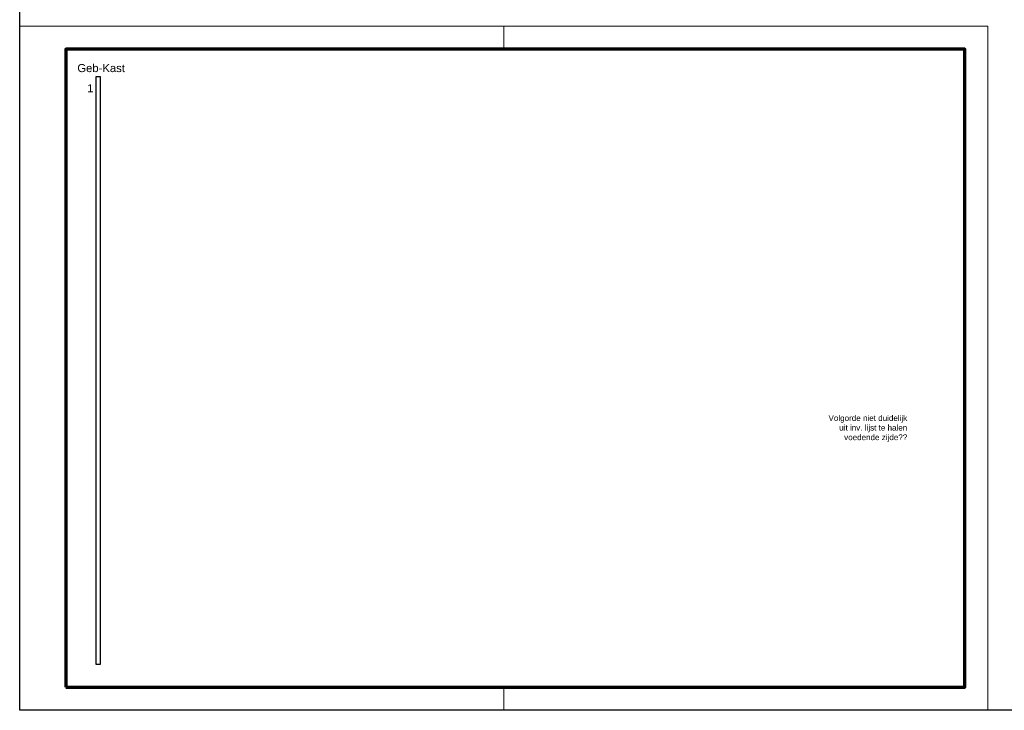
# Model space of a CAD drawing. Header units: millimetres. Extents: x -237800 to -118900, y -84100 to 8992.
# Tile 3 of 45: x -175300 to -174873, y -72900 to -72600. Entities that reach past the tile are written whole.
import ezdxf
from ezdxf.enums import TextEntityAlignment as Align

# ---------------------------------------------------------------- set-up
doc = ezdxf.new("R2010")
doc.units = ezdxf.units.MM
doc.layers.add('6-.--.--_Installaties_elektrotechnisch', color=3, linetype='Continuous')
doc.layers.add('RVB_ALG_TEKENBLAD_ALGEMEEN', color=2, linetype='Continuous')
doc.styles.add('RVB_ALG 02.5mm_RE', font='arial.ttf', dxfattribs={"height": 2.5})
doc.styles.add('RVB_ALG 03.5mm_RE', font='arial.ttf', dxfattribs={"height": 3.5})

# ---------------------------------------------------------------- blocks, each defined once
blk = doc.blocks.new('*U219')
at = {"color": 1, "linetype": 'Continuous', "lineweight": 18}
blk.add_lwpolyline([(-420, 0), (0, 0), (0, 297), (-420, 297)], close=True, dxfattribs=at)
at = {"color": 1, "linetype": 'Continuous', "lineweight": 18, "flags": 128}
for points in [[(-210, 297), (-210, 287)], [(-210, 10), (-210, 0)]]:
    blk.add_lwpolyline(points, dxfattribs=at)
at = {"color": 5, "linetype": 'Continuous', "lineweight": 70}
blk.add_lwpolyline([(-400, 10), (-10, 10), (-10, 287), (-400, 287)], close=True, dxfattribs=at)

msp = doc.modelspace()

# ---------------------------------------------------------------- linework, layer by layer
at = {"layer": '6-.--.--_Installaties_elektrotechnisch', "linetype": 'Continuous'}
msp.add_lwpolyline([(-175265, -72625), (-175267, -72625), (-175267, -72880), (-175265, -72880)], close=True, dxfattribs=at)
at = {"layer": 'RVB_ALG_TEKENBLAD_ALGEMEEN'}
msp.add_lwpolyline([(-175300, -71900), (-174300, -71900), (-174300, -72900), (-175300, -72900)], close=True, dxfattribs=at)

# ---------------------------------------------------------------- block references
msp.add_blockref('*U219', (-174880, -72900), dxfattribs=at)

# ---------------------------------------------------------------- texts
at = {"layer": '6-.--.--_Installaties_elektrotechnisch', "lineweight": 35, "style": 'RVB_ALG 03.5mm_RE'}
msp.add_text('Geb-Kast', height=3.5, dxfattribs=at).set_placement((-175275, -72623))
msp.add_text('1', height=3.5, dxfattribs=at).set_placement((-175268, -72630), align=Align.MIDDLE_RIGHT)
at = {"layer": '6-.--.--_Installaties_elektrotechnisch', "color": 210, "insert": (-174915, -72783.5), "char_height": 2.5, "attachment_point": 9, "style": 'RVB_ALG 02.5mm_RE'}
msp.add_mtext_dynamic_manual_height_columns('Volgorde niet duidelijk\\Puit inv. lijst te halen\\Pvoedende zijde??', width=100, gutter_width=9, heights=[30], dxfattribs=at)

doc.saveas('drawing.dxf')
